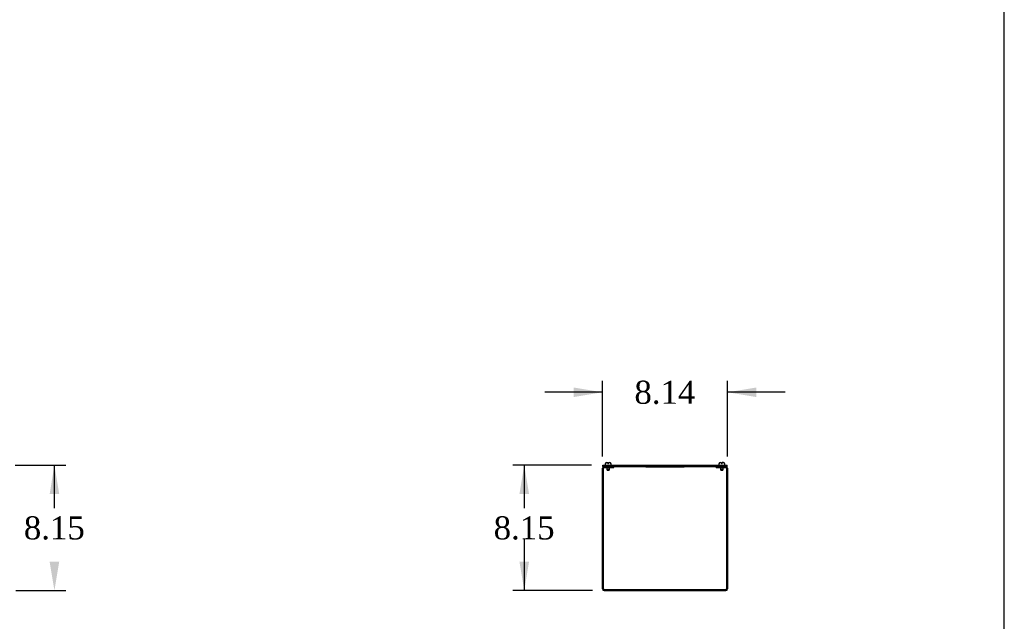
# Model space of a CAD drawing. Header units: inches. Extents: x 1 to 299, y -2 to 199.
# Tile 4 of 7: x 235 to 299, y 94 to 133. Entities that reach past the tile are written whole.
import ezdxf
from ezdxf.enums import TextEntityAlignment as Align

# ---------------------------------------------------------------- set-up
doc = ezdxf.new("R2010")
doc.units = ezdxf.units.IN
doc.header["$MEASUREMENT"] = 0
for name, color, linetype in [('COM56312-1', 7, 'Continuous'), ('COM56318-1', 7, 'Continuous'), ('Default', 7, 'Continuous'), ('QLB20316', 7, 'Continuous'), ('SCS19515', 7, 'Continuous')]:
    doc.layers.add(name, color=color, linetype=linetype)
doc.styles.add('SEACAD_Times_New_Roman', font='times.ttf')
doc.dimstyles.new('HAMMOND_(STH_-_300x200)', dxfattribs={"dimtxt": 1.5, "dimasz": 1.875, "dimexe": 0.75, "dimexo": 0.75, "dimgap": 0.375, "dimtad": 0, "dimtih": 1, "dimtoh": 1, "dimzin": 0, "dimdsep": 46, "dimtxsty": 'SEACAD_Times_New_Roman', "dimblk1": '_SE_FILLED', "dimblk2": '_SE_FILLED', "dimsah": 1, "dimcen": 0.75, "dimadec": 0, "dimazin": 0, "dimtfac": 0.8, "dimtofl": 0, "dimtmove": 1, "dimatfit": 3, "dimfxl": 1, "dimtolj": 1, "dimtzin": 0, "dimarcsym": 0})

# ---------------------------------------------------------------- blocks, each defined once
blk = doc.blocks.new('DMBLK261')
at = {"layer": 'Default', "linetype": 'Continuous', "transparency": 16777216}
for points in [[(237.945, 101.88), (237.632, 103.755), (237.32, 101.88)], [(237.945, 97.48), (237.32, 97.48), (237.632, 95.605)]]:
    blk.add_hatch(color=7, dxfattribs=at).paths.add_polyline_path(points)
at = {"layer": 'Default', "color": 7, "linetype": 'Continuous', "transparency": 16777216}
for p, q in [((235.084, 103.755), (238.382, 103.755)), ((237.632, 100.955), (237.632, 103.755)), ((235.116, 95.605), (238.382, 95.605)), ((237.632, 95.605), (237.632, 95.605))]:
    blk.add_line(p, q, dxfattribs=at)
at = {"layer": 'Default', "color": 7, "linetype": 'Continuous', "transparency": 16777216, "style": 'SEACAD_Times_New_Roman'}
blk.add_text('8.15', height=1.5, dxfattribs=at).set_placement((235.642, 100.43), align=Align.TOP_LEFT)
blk = doc.blocks.new('_SE_FILLED')
at = {"color": 0}
blk.add_line((0, 0), (-1, 0), dxfattribs=at)
blk.add_solid([(0, 0), (-1, -0.1665), (-1, 0.1665), (0, 0)], dxfattribs=at)
blk = doc.blocks.new('SE6')
at = {"layer": 'COM56312-1', "color": 7, "linetype": 'Continuous'}
for p, q in [((273.271, 95.713), (273.271, 103.569)), ((273.343, 95.713), (273.343, 103.569)), ((273.379, 103.677), (273.521, 103.677)), ((273.379, 103.605), (273.521, 103.605)), ((273.521, 103.605), (273.521, 103.677)), ((273.521, 103.605), (274.021, 103.605)), ((274.021, 103.605), (274.021, 103.677)), ((280.665, 103.605), (280.665, 103.677)), ((280.665, 103.605), (281.165, 103.605)), ((281.165, 103.677), (281.307, 103.677)), ((281.165, 103.605), (281.165, 103.677)), ((281.165, 103.605), (281.307, 103.605)), ((281.343, 103.569), (281.343, 95.713)), ((281.415, 103.569), (281.415, 95.713)), ((273.379, 95.677), (281.307, 95.677)), ((273.379, 95.605), (281.307, 95.605))]:
    blk.add_line(p, q, dxfattribs=at)
for centre, radius, start, end in [((273.379, 103.569), 0.108, 90, 180), ((273.379, 103.569), 0.036, 90, 180), ((281.307, 103.569), 0.108, 0, 90), ((281.307, 103.569), 0.036, 0, 90), ((273.379, 95.713), 0.108, 180, 270), ((273.379, 95.713), 0.036, 180, 270), ((281.307, 95.713), 0.108, 270, 0), ((281.307, 95.713), 0.036, 270, 0)]:
    blk.add_arc(centre, radius, start, end, dxfattribs=at)
at = {"layer": 'COM56318-1', "color": 7, "linetype": 'Continuous'}
for p, q in [((273.302, 103.755), (281.383, 103.755)), ((273.302, 103.677), (273.302, 103.755)), ((281.383, 103.677), (281.383, 103.755)), ((273.302, 103.677), (273.379, 103.677)), ((273.521, 103.677), (281.165, 103.677)), ((281.307, 103.677), (281.383, 103.677))]:
    blk.add_line(p, q, dxfattribs=at)
at = {"layer": 'QLB20316', "color": 7, "linetype": 'Continuous'}
for p, q in [((276.093, 103.677), (276.093, 103.647)), ((276.093, 103.647), (276.468, 103.647)), ((276.468, 103.647), (278.218, 103.647)), ((278.218, 103.647), (278.593, 103.647)), ((278.593, 103.677), (278.593, 103.647))]:
    blk.add_line(p, q, dxfattribs=at)
at = {"layer": 'SCS19515', "color": 7, "linetype": 'Continuous'}
for p, q in [((273.458, 103.84), (273.458, 103.78)), ((273.548, 103.93), (273.616, 103.93)), ((273.616, 103.93), (273.616, 103.855)), ((273.676, 103.855), (273.616, 103.855)), ((273.676, 103.93), (273.743, 103.93)), ((273.676, 103.855), (273.676, 103.93)), ((273.833, 103.78), (273.833, 103.84)), ((280.852, 103.84), (280.852, 103.78)), ((280.942, 103.93), (281.01, 103.93)), ((281.01, 103.93), (281.01, 103.855)), ((281.07, 103.855), (281.01, 103.855)), ((281.137, 103.93), (281.07, 103.93)), ((281.07, 103.855), (281.07, 103.93)), ((281.227, 103.78), (281.227, 103.84)), ((273.551, 103.605), (273.551, 103.473)), ((273.741, 103.473), (273.551, 103.473)), ((273.551, 103.473), (273.581, 103.443)), ((273.581, 103.443), (273.711, 103.443)), ((273.711, 103.443), (273.741, 103.473)), ((273.741, 103.473), (273.741, 103.605)), ((280.945, 103.605), (280.945, 103.473)), ((281.135, 103.473), (280.945, 103.473)), ((280.945, 103.473), (280.975, 103.443)), ((280.975, 103.443), (281.105, 103.443)), ((281.105, 103.443), (281.135, 103.473)), ((281.135, 103.473), (281.135, 103.605))]:
    blk.add_line(p, q, dxfattribs=at)
for centre, radius, start, end in [((273.548, 103.84), 0.09, 90, 180), ((273.483, 103.78), 0.025, 180, 270), ((273.743, 103.84), 0.09, 0, 90), ((273.808, 103.78), 0.025, 270, 0), ((280.942, 103.84), 0.09, 90, 180), ((280.877, 103.78), 0.025, 180, 270), ((281.137, 103.84), 0.09, 0, 90), ((281.202, 103.78), 0.025, 270, 0)]:
    blk.add_arc(centre, radius, start, end, dxfattribs=at)
blk = doc.blocks.new('DMBLK262')
at = {"layer": 'Default', "linetype": 'Continuous', "transparency": 16777216}
for points in [[(271.396, 108.815), (271.396, 108.19), (273.271, 108.502)], [(283.29, 108.815), (281.415, 108.502), (283.29, 108.19)]]:
    blk.add_hatch(color=7, dxfattribs=at).paths.add_polyline_path(points)
at = {"layer": 'Default', "color": 7, "linetype": 'Continuous', "transparency": 16777216}
for p, q in [((273.271, 104.319), (273.271, 109.252)), ((281.415, 104.319), (281.415, 109.252)), ((273.271, 108.502), (269.521, 108.502)), ((285.165, 108.502), (281.415, 108.502))]:
    blk.add_line(p, q, dxfattribs=at)
at = {"layer": 'Default', "color": 7, "linetype": 'Continuous', "transparency": 16777216, "style": 'SEACAD_Times_New_Roman'}
blk.add_text('8.14', height=1.5, dxfattribs=at).set_placement((275.352, 109.252), align=Align.TOP_LEFT)
blk = doc.blocks.new('DMBLK263')
at = {"layer": 'Default', "linetype": 'Continuous', "transparency": 16777216}
for points in [[(267.876, 101.88), (268.501, 101.88), (268.189, 103.755)], [(267.876, 97.48), (268.189, 95.605), (268.501, 97.48)]]:
    blk.add_hatch(color=7, dxfattribs=at).paths.add_polyline_path(points)
at = {"layer": 'Default', "color": 7, "linetype": 'Continuous', "transparency": 16777216}
for p, q in [((272.552, 103.755), (267.439, 103.755)), ((268.189, 103.755), (268.189, 100.955)), ((268.189, 98.93), (268.189, 95.605)), ((272.629, 95.605), (267.439, 95.605))]:
    blk.add_line(p, q, dxfattribs=at)
at = {"layer": 'Default', "color": 7, "linetype": 'Continuous', "transparency": 16777216, "style": 'SEACAD_Times_New_Roman'}
blk.add_text('8.15', height=1.5, dxfattribs=at).set_placement((266.198, 100.43), align=Align.TOP_LEFT)
blk = doc.blocks.new('BORDER')
at = {"layer": 'Default', "color": 7, "linetype": 'Continuous'}
blk.add_line((0, 0), (0, 27.86), dxfattribs=at)

msp = doc.modelspace()

# ---------------------------------------------------------------- block references
at = {"layer": 'Default', "color": 7, "xscale": 7.12, "yscale": 7.12, "zscale": 7.12}
msp.add_blockref('BORDER', (299.411, 0.564), dxfattribs=at)
at = {"layer": 'Default'}
msp.add_blockref('SE6', (0, 0), dxfattribs=at)

# ---------------------------------------------------------------- dimensions: what is measured, and where the dimension line sits
at = {"layer": 'Default', "color": 7, "linetype": 'Continuous'}
dim = msp.add_linear_dim(base=(273.271, 108.502), p1=(281.415, 103.569), p2=(273.271, 103.569), text='\\A1;<>', dimstyle='HAMMOND_(STH_-_300x200)', override={"dimtmove": 0}, dxfattribs=at)
dim.commit()
dim.dimension.update_dxf_attribs({"geometry": 'DMBLK262', "text_midpoint": (277.343, 108.502), "dimtype": 160})
for base, p1, p2, angle, picture, middle, dimtype in [((237.632, 95.605), (234.366, 95.605), (234.334, 103.755), 90.21969, 'DMBLK261', (237.632, 99.68), 161), ((268.189, 95.605), (273.302, 103.755), (273.379, 95.605), 90, 'DMBLK263', (268.189, 99.68), 160)]:
    dim = msp.add_linear_dim(base=base, p1=p1, p2=p2, angle=angle, text='\\A1;<>', dimstyle='HAMMOND_(STH_-_300x200)', override={"dimtmove": 0}, dxfattribs=at)
    dim.commit()
    dim.dimension.update_dxf_attribs({"geometry": picture, "text_midpoint": middle, "dimtype": dimtype})

doc.saveas('drawing.dxf')
